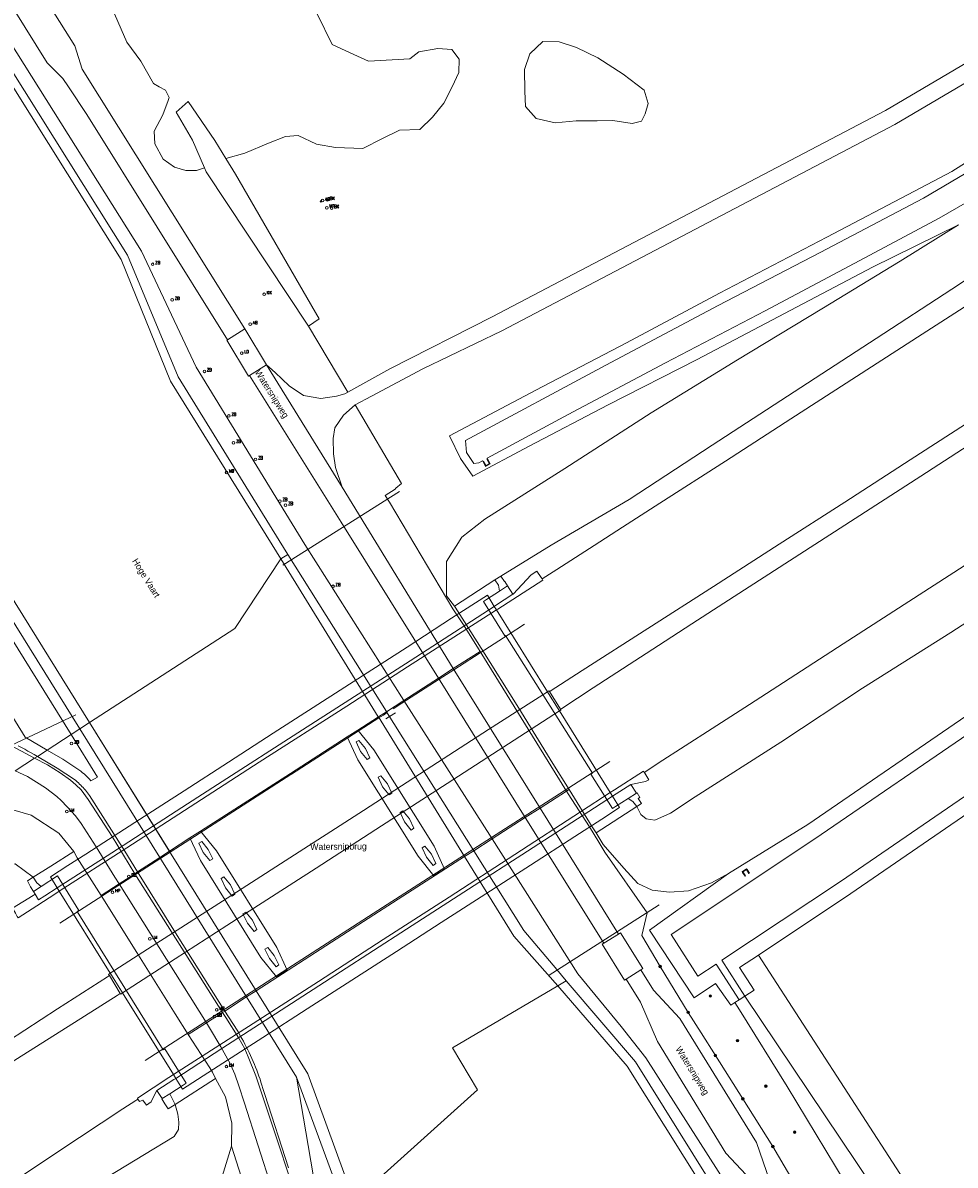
# Model space of a CAD drawing. Header units: metres. Extents: x 138165 to 154469, y 480134 to 494189.
# Tile 203 of 256: x 146885 to 147064, y 485748 to 485968. Entities that reach past the tile are written whole.
import ezdxf

# ---------------------------------------------------------------- set-up
doc = ezdxf.new("R2010")
doc.units = ezdxf.units.M
doc.header["$LTSCALE"] = 0.001
doc.header["$MEASUREMENT"] = 0
for name, color, linetype, lineweight in [('TOP-L-duiker', 7, 'Continuous', 0), ('TOP-L-terrein schutting raster hek leuning', 7, 'Continuous', 0), ('TOP-L-topo objecten punt', 7, 'Continuous', 0), ('TOP-L-topo objecten vlak', 7, 'Continuous', 0), ('TOP-L-verharding vangrail', 7, 'Continuous', 0), ('TOP-L-water beschoeiing', 7, 'Continuous', 0), ('TOP-T-topo huisnummering naamgeving', 7, 'Continuous', 0)]:
    doc.layers.add(name, color=color, linetype=linetype, lineweight=lineweight)
doc.styles.add('Style-INTL_ISO', font='INTL_ISO.shx')
doc.styles.add('Style-STANDARD', font='STANDARD.shx')

# ---------------------------------------------------------------- blocks, each defined once
blk = doc.blocks.new('24')
at = {"layer": 'TOP-L-topo objecten punt', "color": 7, "linetype": 'Continuous', "lineweight": 0}
for radius in [0.025, 0.0182, 0.0115, 0.005]:
    blk.add_circle((0, 0), radius, dxfattribs=at)
blk = doc.blocks.new('16')
at = {"layer": 'TOP-L-topo objecten punt', "color": 7, "linetype": 'Continuous', "lineweight": 0}
blk.add_circle((0, 0), 0.025, dxfattribs=at)
at = {"layer": 'TOP-L-topo objecten punt', "color": 7, "linetype": 'Continuous', "lineweight": 0, "style": 'Style-STANDARD'}
blk.add_text('LM', height=0.06, dxfattribs=at).set_placement((0.0483, 0))
blk = doc.blocks.new('17')
at = {"layer": 'TOP-L-topo objecten punt', "color": 7, "linetype": 'Continuous', "lineweight": 0}
blk.add_circle((0, 0), 0.025, dxfattribs=at)
at = {"layer": 'TOP-L-topo objecten punt', "color": 7, "linetype": 'Continuous', "lineweight": 0, "style": 'Style-STANDARD'}
blk.add_text('HP', height=0.06, dxfattribs=at).set_placement((0.0483, 0))
blk = doc.blocks.new('175')
at = {"layer": 'TOP-L-topo objecten punt', "color": 7, "linetype": 'Continuous', "lineweight": 0}
blk.add_circle((0, 0), 0.025, dxfattribs=at)
at = {"layer": 'TOP-L-topo objecten punt', "color": 7, "linetype": 'Continuous', "lineweight": 0, "style": 'Style-STANDARD'}
blk.add_text('SB', height=0.06, dxfattribs=at).set_placement((0.0483, 0))
blk = doc.blocks.new('14')
at = {"layer": 'TOP-L-topo objecten punt', "color": 7, "linetype": 'Continuous', "lineweight": 0}
blk.add_circle((0, 0), 0.025, dxfattribs=at)
at = {"layer": 'TOP-L-topo objecten punt', "color": 7, "linetype": 'Continuous', "lineweight": 0, "style": 'Style-STANDARD'}
blk.add_text('VB', height=0.06, dxfattribs=at).set_placement((0.0483, 0))
blk = doc.blocks.new('85')
at = {"layer": 'TOP-L-topo objecten punt', "color": 7, "linetype": 'Continuous', "lineweight": 0}
blk.add_circle((0, 0), 0.025, dxfattribs=at)
at = {"layer": 'TOP-L-topo objecten punt', "color": 7, "linetype": 'Continuous', "lineweight": 0, "style": 'Style-STANDARD'}
blk.add_text('ZB', height=0.06, dxfattribs=at).set_placement((0.0483, 0))
blk = doc.blocks.new('72')
at = {"layer": 'TOP-L-topo objecten punt', "color": 7, "linetype": 'Continuous', "lineweight": 0}
blk.add_circle((0, 0), 0.025, dxfattribs=at)
at = {"layer": 'TOP-L-topo objecten punt', "color": 7, "linetype": 'Continuous', "lineweight": 0, "style": 'Style-STANDARD'}
blk.add_text('BK', height=0.06, dxfattribs=at).set_placement((0.0483, 0))
blk = doc.blocks.new('121')
at = {"layer": 'TOP-L-topo objecten punt', "color": 7, "linetype": 'Continuous', "lineweight": 0}
blk.add_circle((0, 0), 0.025, dxfattribs=at)
at = {"layer": 'TOP-L-topo objecten punt', "color": 7, "linetype": 'Continuous', "lineweight": 0, "style": 'Style-STANDARD'}
blk.add_text('LD', height=0.06, dxfattribs=at).set_placement((0.0483, 0))
blk = doc.blocks.new('73')
at = {"layer": 'TOP-L-topo objecten punt', "color": 7, "linetype": 'Continuous', "lineweight": 0}
blk.add_circle((0, 0), 0.025, dxfattribs=at)
at = {"layer": 'TOP-L-topo objecten punt', "color": 7, "linetype": 'Continuous', "lineweight": 0, "style": 'Style-STANDARD'}
blk.add_text('WP', height=0.06, dxfattribs=at).set_placement((0.0483, 0))
blk = doc.blocks.new('10')
at = {"layer": 'TOP-L-topo objecten punt', "linetype": 'Continuous', "lineweight": 0}
blk.add_circle((0, 0), 0.0125, dxfattribs=at)
blk = doc.blocks.new('119')
at = {"layer": 'TOP-L-topo objecten punt', "color": 7, "linetype": 'Continuous', "lineweight": 0}
blk.add_circle((0, 0), 0.025, dxfattribs=at)
at = {"layer": 'TOP-L-topo objecten punt', "color": 7, "linetype": 'Continuous', "lineweight": 0, "style": 'Style-STANDARD'}
blk.add_text('KK', height=0.06, dxfattribs=at).set_placement((0.0483, 0))
blk = doc.blocks.new('11')
at = {"layer": 'TOP-L-topo objecten punt', "color": 7, "linetype": 'Continuous', "lineweight": 0}
blk.add_circle((0, 0), 0.025, dxfattribs=at)
at = {"layer": 'TOP-L-topo objecten punt', "color": 7, "linetype": 'Continuous', "lineweight": 0, "style": 'Style-STANDARD'}
blk.add_text('AB', height=0.06, dxfattribs=at).set_placement((0.0483, 0))

msp = doc.modelspace()

# ---------------------------------------------------------------- linework, layer by layer
at = {"layer": 'TOP-L-duiker', "flags": 128}
for points in [[(146957.38, 485877.77), (146934.94, 485863.57)], [(146872.04, 485823.95), (146895.19, 485834.79)], [(146986.19, 485784.74), (147000, 485793.59), (147007.29, 485798.27)]]:
    msp.add_lwpolyline(points, dxfattribs=at)
at = {"layer": 'TOP-L-terrein schutting raster hek leuning', "flags": 128}
for points in [[(146981.44, 485852.23), (146978.31, 485850.22), (146973.83, 485847.34), (146967.87, 485843.5), (146965.01, 485841.66), (146957.85, 485837.05), (146956.17, 485835.97)], [(146955.02, 485835.24), (146954.31, 485834.78), (146953.45, 485834.22), (146936.63, 485823.4), (146936.53, 485823.34), (146892.11, 485794.76)], [(146908.49, 485768.35), (146952.35, 485796.59), (146989.96, 485820.81), (146997.8, 485825.85)]]:
    msp.add_lwpolyline(points, dxfattribs=at)
at = {"layer": 'TOP-L-topo objecten vlak', "flags": 128}
for points in [[(146958.24, 485837.6), (146939.17, 485867.59), (146918.33, 485901.66), (146907.77, 485923.98), (146706.26, 486244.69), (146632.93, 486362.51), (146598.9, 486417.01)], [(146629.8, 486360.67), (146630.32, 486361.16), (146630.57, 486361.41), (146905.09, 485923.21), (146914.83, 485899.83), (146934.27, 485868.37), (146935.96, 485865.64)], [(146629.8, 486360.67), (146702.07, 486244.43), (146703.95, 486241.63), (146711.16, 486230.11), (146758.06, 486155.22), (146855.26, 486000), (146903.88, 485922.36), (146913.4, 485898.98), (146932.89, 485867.53), (146934.58, 485864.8)], [(146934.58, 485864.8), (146932.89, 485867.53), (146913.4, 485898.98), (146903.88, 485922.36), (146855.26, 486000), (146758.06, 486155.22), (146711.16, 486230.11), (146660.62, 486198.46)], [(146659.65, 486197.85), (146729.84, 486083.25), (146751.81, 486047.66), (146753.3, 486045.33), (146752.73, 486044.97), (146780.82, 486000), (146846.63, 485894.65), (146871.29, 485871.75), (146895.94, 485832.12)], [(146660.62, 486198.46), (146704.54, 486126.72), (146730.8, 486083.82), (146752.75, 486048.34), (146756.41, 486042.94), (146783.13, 486000), (146801.22, 485970.93), (146848.1, 485895.61), (146873.29, 485872.75), (146897.79, 485833.32)], [(147178.47, 486031.92), (147119.33, 485991.46), (147050.81, 485951), (146975.23, 485911.33), (146955.54, 485901.37), (146947.44, 485896.85)], [(146948.85, 485894.46), (146952, 485896.11), (146961.89, 485901.37), (146977.04, 485908.68), (147052.62, 485948.36), (147121.22, 485988.88), (147180.2, 486029.32)], [(147194.04, 486013.24), (147193.92, 486013.64), (147194.57, 486014.07), (147194.66, 486014.94), (147193.18, 486017.11), (147192.36, 486017.7), (147191.46, 486017.77), (147171.97, 486005.18), (147153.58, 485993.42), (147136.51, 485982.68), (147116.55, 485969.94), (147096.87, 485957.67), (147077.55, 485945.61), (147075.48, 485944.4), (147058.12, 485934.19), (147038.26, 485923.75), (147018.66, 485913.52), (146997.04, 485902.03), (146970.07, 485887.56), (146970.28, 485885.27), (146971.67, 485883.18), (146972.62, 485883.26), (146973.36, 485883.66), (146973.56, 485883.53)], [(146974.26, 485883.91), (146974.27, 485884.15), (146989.85, 485892.6), (147008.55, 485902.48), (147027.68, 485912.51), (147047.81, 485923.24), (147061.14, 485930.35), (147077.04, 485939.52), (147078.07, 485940.17), (147096.45, 485951.73), (147117.6, 485964.98), (147135.08, 485975.99), (147154.02, 485987.9), (147171.57, 485999.07), (147193.03, 486013.06), (147193.37, 486012.8)], [(146927.67, 485909.07), (146896.39, 485958.97), (146894.96, 485963.48), (146886.47, 485977.06)], [(146900.09, 485976.88), (146901.53, 485972.6), (146902.18, 485970.67), (146905.01, 485964.14), (146907.7, 485960.5), (146910.09, 485956.21), (146911.19, 485955.61), (146912.43, 485954.92), (146913.14, 485953.54), (146912.93, 485952.97), (146911.92, 485950.23), (146910.21, 485947.04), (146910.34, 485944.64), (146911.96, 485941.69), (146914.15, 485940.16), (146916.35, 485939.5), (146918.35, 485939.5), (146919.91, 485940.03)], [(146881.21, 485973.88), (146889.68, 485960.22), (146892.66, 485957.19), (146893.78, 485955.58), (146897.31, 485950.26), (146924.31, 485906.95)], [(146941.57, 485969.6), (146944.47, 485963.71), (146947.92, 485962.15), (146951.44, 485960.55), (146959.39, 485960.95), (146961.14, 485962.3), (146964.78, 485962.98), (146967.48, 485962.77), (146968.89, 485960.89), (146968.82, 485958.33), (146967.54, 485955.56), (146965.93, 485952.46), (146963.77, 485949.77), (146961.28, 485947.41), (146957.37, 485947.28), (146954.13, 485945.66), (146950.36, 485943.7), (146945.11, 485943.91), (146941.47, 485944.58), (146937.89, 485946.2), (146935.47, 485946.06), (146932.23, 485944.72), (146927.65, 485942.83), (146924.04, 485941.82)], [(146984.97, 485964.3), (146988.07, 485964.23), (146991.44, 485963.15), (146995.55, 485961.13), (147000.4, 485958.03), (147004.45, 485954.93), (147005.19, 485952.37), (147004.65, 485950.41), (147003.91, 485949), (147002.09, 485948.53), (146998.38, 485949.13), (146995.42, 485949.07), (146991.37, 485949.07), (146987.33, 485948.66), (146983.69, 485949.47), (146981.6, 485951.83), (146981.47, 485954.73), (146981.4, 485958.91), (146982.48, 485961.94), (146984.97, 485964.3)], [(147248.82, 485941.88), (147240.22, 485954.76), (147231.84, 485948.73), (147221.55, 485941.32), (147204.64, 485929.44), (147184.13, 485915.27), (147162.86, 485900.65), (147136.45, 485882.57), (147120.21, 485871.46), (147113.05, 485866.56), (147091.91, 485852.09), (147067.5, 485835.37), (147035.89, 485813.73), (147020.62, 485804.31)], [(146924.04, 485941.82), (146921.91, 485945.28), (146916.76, 485952.76), (146914.44, 485950.69), (146917.61, 485945.33), (146919.91, 485940.03)], [(147074.37, 485946.19), (147063.55, 485939.29), (147056.41, 485935.49), (147039.55, 485926.66), (147018.91, 485915.91), (147001.06, 485906.38), (146983.61, 485897.25), (146966.98, 485888.46), (146969.12, 485884.11), (146971.49, 485880.74), (146982.32, 485886.49), (146997.53, 485894.42), (147014.6, 485903.14), (147031.42, 485911.99), (147048.34, 485920.93), (147064.83, 485929.03)], [(146939.92, 485909.56), (146941.95, 485910.94), (146925.9, 485938.78), (146924.04, 485941.82)], [(146919.91, 485940.03), (146920.26, 485939.22), (146939.92, 485909.56)], [(147084.23, 485930.12), (147078.82, 485926.73), (147063.6, 485916.7), (147049, 485907.21), (147032.01, 485896.13), (147017.49, 485886.67), (147001.53, 485876.25), (146986.52, 485867.45), (146976.88, 485861.51)], [(146967.96, 485855.74), (146966.46, 485857.71), (146966.44, 485864.32), (146969.35, 485869.01), (146973.77, 485872.46), (146989.16, 485882.2), (147005.8, 485892.9), (147022.35, 485903.07), (147038.57, 485912.89), (147053.65, 485922.06), (147064.83, 485929.03)], [(146984.83, 485860.95), (146987.62, 485862.74), (146994.82, 485867.39), (147000.28, 485870.9), (147007.43, 485875.51), (147020.05, 485883.63), (147032.64, 485891.75), (147045.26, 485899.88), (147057.84, 485908), (147070.42, 485916.13), (147082.99, 485924.26), (147086.45, 485926.51)], [(147096.41, 485910.26), (147093.35, 485908.28), (147080.77, 485900.14), (147068.18, 485891.99), (147055.58, 485883.86), (147042.98, 485875.74), (147030.37, 485867.63), (147017.75, 485859.53), (147005.13, 485851.43), (146992.5, 485843.33), (146986.38, 485839.39), (146986.23, 485839.29)], [(146927.67, 485909.07), (146924.31, 485906.95)], [(146931.85, 485902.14), (146927.67, 485909.07)], [(146939.92, 485909.56), (146947.44, 485896.85)], [(146924.31, 485906.95), (146924.2, 485906.88), (146928.39, 485899.95), (146928.59, 485900.08)], [(146988.37, 485835.93), (146988.58, 485836.07), (146994.61, 485839.99), (147007.2, 485848.16), (147013.6, 485852.31), (147019.77, 485856.31), (147032.39, 485864.46), (147044.99, 485872.6), (147057.59, 485880.74), (147070.19, 485888.88), (147082.79, 485897.02), (147095.39, 485905.15), (147098.36, 485907.08)], [(146928.59, 485900.08), (146931.85, 485902.14)], [(146947.44, 485896.85), (146946.86, 485896.55), (146945.31, 485896.12), (146942.25, 485895.68), (146938.91, 485896.21), (146936.19, 485898.11), (146933.47, 485900.68), (146931.85, 485902.14)], [(146946.39, 485878.61), (146931.85, 485902.14)], [(146928.59, 485900.08), (146946.18, 485871.86), (146964.88, 485841.87)], [(147026.39, 485788.63), (147044.15, 485800.48), (147075.26, 485821.78), (147100.34, 485838.96), (147121.34, 485853.34), (147128.37, 485858.15), (147144.18, 485868.96), (147168.87, 485886.03), (147181.49, 485894.61)], [(146946.39, 485878.61), (146945.11, 485882.39), (146944.73, 485885.01), (146944.63, 485887.97), (146944.97, 485890.01), (146946.62, 485892.43), (146948.85, 485894.46)], [(146948.85, 485894.46), (146957.81, 485879.32), (146956.71, 485878.38), (146956.57, 485878.19), (146954.61, 485877), (146955.49, 485875.74), (146967.63, 485855.2), (146969.82, 485851.96), (146972.56, 485847.54), (146972.88, 485847.03)], [(147108.33, 485890.83), (147105.72, 485889.15), (147093.11, 485881.01), (147080.52, 485872.89), (147067.92, 485864.74), (147055.32, 485856.6), (147042.71, 485848.47), (147030.11, 485840.33), (147024.67, 485836.82), (147017.52, 485832.2), (147007.15, 485825.5), (147004.92, 485824.06), (147004.45, 485823.75)], [(146889.66, 485828.05), (146885.41, 485830.54), (146848.65, 485890.04), (146869.73, 485870.47), (146894.26, 485831.03)], [(146973.56, 485883.53), (146973.47, 485883.48), (146973.95, 485882.6), (146974.83, 485883.08), (146974.35, 485883.96), (146974.26, 485883.91)], [(146974.26, 485883.91), (146974.69, 485883.12), (146973.99, 485882.74), (146973.56, 485883.53)], [(147003.01, 485817.17), (147003.76, 485815.65), (147004.84, 485814.8), (147006.49, 485814.58), (147009.5, 485815.9), (147014.24, 485819.06), (147030.7, 485829.56), (147046.42, 485839.92), (147063.41, 485850.65), (147078.84, 485860.64), (147081.55, 485861.59), (147089.87, 485864.58), (147094.93, 485867.14), (147098.79, 485869.64), (147105.21, 485874.56), (147109.07, 485879), (147113.43, 485882.51)], [(146967.74, 485843.72), (146946.39, 485878.61)], [(146995.23, 485812.12), (146996.55, 485809.91), (147000.55, 485805.34), (147003.24, 485802.39), (147005.95, 485801.1), (147009.3, 485800.73), (147012.98, 485800.98), (147017.36, 485802.49), (147020.62, 485804.31), (147035.89, 485813.73), (147067.5, 485835.37), (147091.91, 485852.09), (147113.05, 485866.56), (147120.21, 485871.46)], [(146934.58, 485864.8), (146925.75, 485851.45), (146897.79, 485833.32)], [(146934.58, 485864.8), (146935.96, 485865.64)], [(146953.33, 485834.41), (146953.32, 485834.43), (146934.58, 485864.8)], [(146934.58, 485864.8), (146953.32, 485834.43), (146953.33, 485834.41)], [(146935.96, 485865.64), (146954.89, 485835.44), (146954.9, 485835.43)], [(146979.2, 485858), (146979.26, 485858.03), (146982.71, 485861.76), (146983.77, 485862.46), (146984.64, 485861.22), (146984.83, 485860.95)], [(146975.74, 485860.79), (146967.96, 485855.74)], [(146976.88, 485861.51), (146975.74, 485860.79)], [(146976.6, 485858.59), (146976.42, 485859.74), (146975.74, 485860.79)], [(146976.04, 485854.99), (146976.3, 485855.17), (146984.97, 485860.73), (146984.83, 485860.95)], [(146978.17, 485859.6), (146976.6, 485858.59)], [(146976.88, 485861.51), (146977.57, 485860.45), (146977.62, 485860.48), (146978.17, 485859.6)], [(146978.17, 485859.6), (146979.2, 485858)], [(146975.61, 485855.67), (146974.29, 485857.81), (146967.42, 485853.39), (146958.85, 485847.86), (146950.27, 485842.33), (146941.7, 485836.8), (146933.12, 485831.27), (146924.54, 485825.74), (146915.97, 485820.22), (146907.39, 485814.69), (146900.53, 485810.27), (146897.1, 485808.06), (146893.67, 485805.84), (146890.28, 485803.66), (146891.59, 485801.54)], [(146976.6, 485858.59), (146974.14, 485857), (146973.55, 485856.62), (146977.66, 485850.01), (146977.8, 485850.1), (146994.49, 485823.6), (146994.2, 485823.41), (146998.31, 485816.8), (146998.9, 485817.17), (147001.33, 485818.74)], [(146979.2, 485858), (146975.85, 485855.83), (146975.61, 485855.67), (146976.04, 485854.99)], [(146975.61, 485855.67), (146959.42, 485845.23), (146938.75, 485831.92), (146922.43, 485821.4), (146916.67, 485817.69), (146902.07, 485808.29), (146891.59, 485801.54)], [(146976.04, 485854.99), (146958.96, 485844.05), (146947.25, 485836.51), (146930.43, 485825.69), (146904.98, 485809.26), (146892, 485800.89)], [(146967.96, 485855.74), (146968.7, 485854.62), (146973.1, 485847.62), (146980.32, 485836.08), (146986.9, 485825.48), (146989.98, 485820.48)], [(146976.04, 485854.99), (146975.61, 485855.67)], [(146985.83, 485839.26), (146976.04, 485854.99)], [(146976.04, 485854.99), (146985.83, 485839.26), (146986.12, 485839.45), (146986.23, 485839.29)], [(146972.88, 485847.03), (146967.74, 485843.72)], [(146989.51, 485820.17), (146972.88, 485847.03)], [(146964.88, 485841.87), (146958.24, 485837.6)], [(146967.74, 485843.72), (146964.88, 485841.87)], [(146981.58, 485815.07), (146964.88, 485841.87)], [(146967.74, 485843.72), (146984.42, 485816.9)], [(146887.21, 485826.46), (146884.75, 485827.81), (146882.56, 485828.99), (146881.73, 485829.39), (146877.65, 485831.12), (146862.96, 485836.46), (146862.37, 485836.68), (146861.81, 485836.97), (146861.3, 485837.34), (146860.85, 485837.78), (146860.45, 485838.29)], [(146901.8, 485785.13), (146909.85, 485790.31), (146923.36, 485799.01), (146935.4, 485806.76), (146950.45, 485816.45), (146962.49, 485824.22), (146974.53, 485831.97), (146985.83, 485839.26)], [(146958.24, 485837.6), (146954.9, 485835.43)], [(146958.24, 485837.6), (146975.18, 485810.95)], [(146988.14, 485835.56), (146987.89, 485835.96), (146986.04, 485838.92), (146985.83, 485839.26)], [(146986.23, 485839.29), (146988.37, 485835.93)], [(146988.14, 485835.56), (146966.55, 485821.64), (146953.95, 485813.5), (146941.35, 485805.36), (146924.2, 485794.28), (146914.28, 485787.87), (146904.16, 485781.34), (146913.92, 485765.64)], [(146953.33, 485834.41), (146954.9, 485835.43)], [(146954.9, 485835.43), (146971.67, 485808.69)], [(146988.37, 485835.93), (146988.47, 485835.78), (146988.14, 485835.56), (146997.91, 485819.86)], [(146997.91, 485819.86), (146988.14, 485835.56)], [(146897.79, 485833.32), (146895.94, 485832.12)], [(146897.79, 485833.32), (146913.17, 485808.58)], [(146949.39, 485831.86), (146953.33, 485834.41)], [(146969.91, 485807.56), (146953.33, 485834.41)], [(146953.33, 485834.41), (146969.91, 485807.56), (146971.67, 485808.69)], [(146894.26, 485831.03), (146889.66, 485828.05)], [(146894.26, 485831.03), (146899.37, 485822.82), (146898.09, 485822.15), (146897.8, 485822.45), (146897.55, 485822.71), (146897.29, 485822.97), (146897.02, 485823.22), (146896.75, 485823.46), (146896.48, 485823.7), (146896.13, 485823.99), (146892.67, 485826.28), (146889.66, 485828.05)], [(146894.26, 485831.03), (146895.94, 485832.12)], [(146895.94, 485832.12), (146911.33, 485807.37)], [(146949.39, 485831.86), (146952.47, 485828.12), (146964.06, 485809.55), (146966.07, 485805.16), (146964.02, 485803.88), (146960.98, 485807.62), (146949.39, 485826.2), (146947.34, 485830.61)], [(146947.34, 485830.61), (146949.39, 485831.86)], [(147069.05, 485832.79), (147037.21, 485811), (147025.39, 485803.09), (147024.73, 485802.65), (147009.62, 485792.55), (147014.76, 485784.55), (147018.29, 485786.89), (147022.68, 485780.02)], [(146887.78, 485826.83), (146887.17, 485827.18), (146886.57, 485827.53), (146885.96, 485827.86), (146885.35, 485828.2), (146884.73, 485828.52), (146884.11, 485828.85)], [(146919.16, 485812.43), (146936.42, 485823.54), (146947.34, 485830.61)], [(146949.6, 485829.91), (146950.85, 485828.36), (146951.71, 485826.56), (146951.18, 485826.23), (146949.92, 485827.78), (146949.06, 485829.61), (146949.6, 485829.91)], [(146883.53, 485824.08), (146887.21, 485826.46)], [(146887.78, 485826.83), (146887.21, 485826.46)], [(146906.51, 485804.27), (146902.16, 485811.43), (146897.55, 485818.52), (146896.2, 485820.39), (146895.18, 485821.33), (146894.14, 485822.26), (146892.17, 485823.64), (146889.74, 485825.2), (146887.21, 485826.46)], [(146887.78, 485826.83), (146889.66, 485828.05)], [(146907.05, 485804.61), (146904.57, 485808.59), (146897.82, 485819.32), (146897.63, 485819.58), (146897.43, 485819.84), (146897.23, 485820.09), (146897.02, 485820.34), (146896.8, 485820.59), (146896.59, 485820.83), (146896.36, 485821.06), (146896.14, 485821.29), (146895.91, 485821.52), (146895.67, 485821.74), (146895.43, 485821.96), (146895.18, 485822.17), (146894.93, 485822.38), (146891.61, 485824.59), (146887.78, 485826.83)], [(146883.53, 485824.08), (146885.9, 485822.94), (146889.37, 485820.76), (146891.52, 485819.1), (146892.34, 485818.35), (146893.51, 485817.15), (146895.13, 485815.4), (146896.23, 485813.9), (146899.08, 485809.41), (146902.7, 485803.6), (146903.5, 485802.33)], [(146953.83, 485823.12), (146955.08, 485821.58), (146955.95, 485819.78), (146955.41, 485819.44), (146954.15, 485821), (146953.29, 485822.82), (146953.83, 485823.12)], [(147004.45, 485823.75), (147004.29, 485823.99), (146998.7, 485820.38), (146997.91, 485819.86)], [(147004.45, 485823.75), (147004.56, 485823.58), (147005.34, 485822.33), (147004.71, 485821.99), (147001.87, 485821.43)], [(147023.78, 485780.73), (147019.38, 485787.62), (147042.17, 485802.76), (147072.95, 485823.84)], [(146997.91, 485819.86), (146992.2, 485816.17), (146979.58, 485807.99), (146966.93, 485799.79), (146954.27, 485791.6), (146941.82, 485783.57), (146929.26, 485775.47), (146913.92, 485765.64)], [(146989.51, 485820.17), (146984.42, 485816.9)], [(146984.42, 485816.9), (146989.51, 485820.17)], [(147020.62, 485804.31), (147017.36, 485802.49), (147012.98, 485800.98), (147009.3, 485800.73), (147005.95, 485801.1), (147003.24, 485802.39), (147000.55, 485805.34), (146996.55, 485809.91), (146995.23, 485812.12), (146994.41, 485813.3), (146989.98, 485820.48), (146989.51, 485820.17)], [(146989.51, 485820.17), (146989.98, 485820.48)], [(146989.51, 485820.17), (146989.85, 485819.61), (146993.92, 485813.3), (146995.69, 485810.32), (146996.88, 485808.4), (147005.02, 485796.72), (147003.96, 485792.41), (147007.48, 485786.44), (147012.87, 485777.61), (147015.37, 485773.66), (147018.11, 485769.32), (147023.41, 485760.97), (147029.16, 485751.82), (147034.13, 485743.28)], [(146989.98, 485820.48), (146994.41, 485813.3), (146995.23, 485812.12)], [(146997.91, 485819.86), (146998.34, 485819.17), (147001.87, 485821.43)], [(146998.34, 485819.17), (146997.91, 485819.86)], [(147001.87, 485821.43), (147002.94, 485819.78)], [(147002.94, 485819.78), (147003.05, 485819.84), (147003.6, 485818.94), (147003.29, 485818.76), (147003.92, 485817.76), (147003.01, 485817.17)], [(146872.41, 485816.88), (146877.93, 485818.05), (146886.62, 485815.54), (146891.93, 485812.05), (146894.78, 485808.57)], [(146914.37, 485764.92), (146915.67, 485762.82), (146922.52, 485767.23), (146931.1, 485772.76), (146939.67, 485778.28), (146948.25, 485783.81), (146956.83, 485789.34), (146965.4, 485794.87), (146973.98, 485800.4), (146982.55, 485805.92), (146991.13, 485811.45), (146996.28, 485814.77), (146999.7, 485816.98), (146998.34, 485819.17)], [(146914.37, 485764.92), (146923.23, 485770.64), (146946.03, 485785.38), (146958.71, 485793.58), (146971.76, 485802.02), (146980.88, 485807.91), (146992.73, 485815.55), (146998.34, 485819.17)], [(147001.33, 485818.74), (147002.94, 485819.78)], [(147001.33, 485818.74), (147002.27, 485818.16), (147003.01, 485817.17)], [(146959.31, 485814.8), (146960.17, 485813), (146959.64, 485812.66), (146958.38, 485814.22), (146957.52, 485816.04), (146958.06, 485816.34), (146959.31, 485814.8)], [(146984.42, 485816.9), (146981.58, 485815.07)], [(146981.58, 485815.07), (146984.42, 485816.9)], [(146999.49, 485792.67), (146984.42, 485816.9)], [(146995.23, 485812.12), (147003.01, 485817.17)], [(146981.58, 485815.07), (146975.18, 485810.95)], [(146975.18, 485810.95), (146981.58, 485815.07)], [(146981.58, 485815.07), (146996.66, 485790.89)], [(146913.17, 485808.58), (146917.11, 485811.17)], [(146919.16, 485812.43), (146922.23, 485808.68), (146933.81, 485790.09), (146935.81, 485785.7), (146933.75, 485784.42), (146930.72, 485788.18), (146919.15, 485806.79), (146917.11, 485811.17)], [(146917.11, 485811.17), (146919.16, 485812.43)], [(146920.94, 485806.79), (146921.48, 485807.12), (146920.61, 485808.92), (146919.37, 485810.47), (146918.82, 485810.17), (146919.68, 485808.34), (146920.94, 485806.79)], [(146962.28, 485809.56), (146963.53, 485808.02), (146964.39, 485806.21), (146963.86, 485805.88), (146962.6, 485807.44), (146961.73, 485809.26), (146962.28, 485809.56)], [(146975.18, 485810.95), (146971.67, 485808.69)], [(146971.67, 485808.69), (146975.18, 485810.95)], [(147048.85, 485699.79), (147004.72, 485768.89), (146999.98, 485774.87), (146991.67, 485785.02), (146975.18, 485810.95)], [(146894.78, 485808.57), (146890.36, 485805.72), (146886.98, 485803.59)], [(146900.02, 485800.08), (146895.45, 485807.35), (146894.78, 485808.57)], [(146907.05, 485804.61), (146911.33, 485807.37)], [(146911.33, 485807.37), (146913.17, 485808.58)], [(146911.33, 485807.37), (146927.99, 485780.58)], [(146913.17, 485808.58), (146913.17, 485808.56), (146929.83, 485781.76)], [(146969.91, 485807.56), (146952.49, 485796.35), (146929.83, 485781.76)], [(146948.69, 485741.37), (146972.37, 485762.72), (146967.59, 485770.81), (146987.81, 485782.74), (146979.35, 485792.26), (146969.91, 485807.56)], [(146971.67, 485808.69), (146969.91, 485807.56), (146979.35, 485792.26), (146987.81, 485782.74)], [(146971.67, 485808.69), (146981.28, 485793.37), (146987.61, 485785.82), (146989.42, 485783.69)], [(146886.98, 485803.59), (146883.51, 485806.19), (146880.38, 485805.39), (146863.63, 485794.46), (146843.44, 485781.3), (146821.23, 485766.69), (146801.2, 485753.47), (146779.51, 485739.43), (146771.61, 485734.25)], [(146906.51, 485804.27), (146907.05, 485804.61)], [(146923.79, 485777.87), (146914.65, 485792.39), (146907.05, 485804.61)], [(147024.57, 485804.31), (147024.65, 485804.36), (147024.2, 485805.06), (147024.11, 485805.2), (147023.27, 485804.66), (147023.36, 485804.51), (147023.82, 485803.82), (147023.9, 485803.87), (147023.41, 485804.63), (147024.08, 485805.06), (147024.57, 485804.31)], [(146887.02, 485800.85), (146886.44, 485801.73), (146885.87, 485802.87), (146886.98, 485803.59)], [(146888.53, 485801.82), (146887.71, 485802.54), (146886.98, 485803.59)], [(146913.22, 485761.95), (146915.82, 485763.62), (146916.41, 485764), (146912.3, 485770.62), (146911.99, 485770.42), (146895.45, 485797.02), (146895.76, 485797.21), (146891.64, 485803.83), (146888.53, 485801.82)], [(146900.02, 485800.08), (146903.5, 485802.33)], [(146903.5, 485802.33), (146906.51, 485804.27)], [(146903.5, 485802.33), (146920.27, 485775.6)], [(146923.39, 485777.61), (146906.51, 485804.27)], [(146923.95, 485801.54), (146925.21, 485799.98), (146925.75, 485800.32), (146924.88, 485802.12), (146923.64, 485803.66), (146923.09, 485803.36), (146923.95, 485801.54)], [(147020.62, 485804.31), (147005.48, 485793.43), (147014.02, 485780.38), (147018.16, 485783.16), (147021.08, 485779), (147021.85, 485779.49)], [(146883.93, 485796.03), (146883.55, 485796.66), (146882.98, 485797.62), (146886.95, 485800.05), (146887.37, 485800.31)], [(146892, 485800.89), (146891.35, 485800.48), (146887.67, 485798.11), (146884.08, 485795.8), (146883.93, 485796.03)], [(146888.53, 485801.82), (146887.02, 485800.85)], [(146887.37, 485800.31), (146887.02, 485800.85)], [(146892, 485800.89), (146891.59, 485801.54), (146889.23, 485800.04), (146888.02, 485799.26), (146887.37, 485800.31)], [(146891.59, 485801.54), (146892, 485800.89)], [(146901.62, 485784.68), (146901.47, 485784.92), (146901.8, 485785.13), (146892, 485800.89)], [(146892, 485800.89), (146901.8, 485785.13)], [(146916.8, 485773.37), (146914.26, 485777.32), (146906.93, 485789.09), (146900.02, 485800.08)], [(146927.31, 485796.57), (146928.17, 485794.74), (146929.44, 485793.18), (146929.97, 485793.52), (146929.11, 485795.32), (146927.86, 485796.86), (146927.31, 485796.57)], [(146996.66, 485790.89), (146999.49, 485792.67)], [(147003.76, 485785.8), (147004.17, 485786.06), (146999.91, 485792.93), (146999.49, 485792.67)], [(146931.53, 485789.77), (146932.39, 485787.95), (146933.66, 485786.39), (146934.19, 485786.72), (146933.33, 485788.53), (146932.08, 485790.07), (146931.53, 485789.77)], [(146996.66, 485790.89), (146996.38, 485790.71), (147000.65, 485783.83), (147000.95, 485784.02)], [(147023.78, 485780.73), (147025.6, 485781.89), (147022.78, 485786.22), (147026.39, 485788.63)], [(147026.39, 485788.63), (147063.58, 485731.17)], [(146901.8, 485785.13), (146902.03, 485784.76), (146903.93, 485781.71), (146904.16, 485781.34), (146913.92, 485765.64)], [(147003.76, 485785.8), (147000.95, 485784.02)], [(147128.49, 485607.6), (147120.76, 485617.98), (147099.4, 485644.02), (147076.34, 485673.1), (147056.72, 485700.7), (147037.84, 485730.1), (147028.56, 485745.12), (147025.99, 485752.56), (147011.3, 485776.44), (147006.2, 485781.88), (147003.76, 485785.8)], [(146901.62, 485784.68), (146901.25, 485784.44), (146891.65, 485778.26), (146879.04, 485770.11), (146866.45, 485761.96), (146853.85, 485753.79), (146841.27, 485745.6), (146828.7, 485737.41), (146816.13, 485729.19), (146803.58, 485720.94), (146791.05, 485712.67), (146786.27, 485709.53)], [(146903.71, 485781.25), (146901.62, 485784.68)], [(147292.03, 485300.34), (147281.43, 485317.36), (147249.65, 485368.41), (147091.51, 485622.98), (147001.15, 485767.26), (146987.81, 485782.74), (146967.59, 485770.81), (146972.37, 485762.72), (146948.69, 485741.37)], [(146989.42, 485783.69), (146987.81, 485782.74)], [(146987.81, 485782.74), (147001.15, 485767.26), (147091.51, 485622.98), (147249.65, 485368.41), (147281.43, 485317.36), (147292.03, 485300.34), (147315.8, 485262.16), (147322.87, 485250.8), (147339.57, 485223.97), (147339.66, 485223.83), (147339.74, 485223.7), (147341.42, 485221.01), (147341.51, 485220.85), (147341.6, 485220.72), (147400.58, 485125.98), (147401.57, 485124.74), (147478.45, 485000), (147521.23, 484930.59)], [(146989.42, 485783.69), (147002.73, 485768.09), (147092.74, 485623.66), (147250.98, 485369.4), (147341.14, 485224.96), (147343.18, 485221.71), (147402.66, 485126.42), (147522.7, 484931.58)], [(147000.95, 485784.02), (147003.72, 485779.56), (147006.98, 485771.98), (147020.13, 485750.55), (147024.05, 485746.34), (147034.82, 485728.42), (147054.86, 485697.46), (147073.64, 485671.12), (147096.96, 485641.28), (147118.08, 485614.98), (147145.3, 485578.92), (147172.16, 485536.36), (147184.36, 485514.84), (147185.78, 485512), (147187.26, 485506.94), (147201.14, 485479.12), (147204.23, 485475.22), (147206.94, 485469.6), (147217.16, 485447.54), (147228.68, 485425.72), (147240.48, 485405.74), (147279.62, 485342.54)], [(146788.04, 485706.54), (146793, 485709.78), (146805.58, 485717.96), (146818.16, 485726.13), (146830.75, 485734.29), (146843.34, 485742.45), (146855.84, 485750.6), (146868.37, 485758.74), (146881.02, 485766.88), (146893.71, 485774.92), (146903.14, 485780.88), (146903.71, 485781.25)], [(146913.92, 485765.64), (146904.16, 485781.34), (146903.8, 485781.11), (146903.71, 485781.25)], [(146923.79, 485777.87), (146927.99, 485780.58)], [(146929.83, 485781.76), (146927.99, 485780.58)], [(146927.99, 485780.58), (146937.58, 485765.16)], [(146929.83, 485781.76), (146939.77, 485765.77), (146948.69, 485741.37)], [(147023.78, 485780.73), (147022.68, 485780.02)], [(147137.81, 485614.54), (147141.48, 485617.5), (147123.36, 485641.34), (147089.08, 485684.2), (147069.8, 485711.48), (147054.54, 485734.92), (147023.78, 485780.73)], [(147022.68, 485780.02), (147021.85, 485779.49)], [(147021.85, 485779.49), (147022.73, 485778.08), (147031.89, 485763.37), (147050.48, 485732.58), (147065.28, 485709.36), (147084.88, 485681.48), (147119.98, 485637.64), (147137.81, 485614.54)], [(146923.39, 485777.61), (146920.27, 485775.6)], [(146923.39, 485777.61), (146923.79, 485777.87)], [(146940.98, 485734.41), (146938.3, 485739.78), (146931.81, 485759.26), (146929.77, 485765.42), (146928.32, 485769.08), (146927.67, 485770.61), (146926.49, 485772.64), (146924.01, 485776.63), (146923.39, 485777.61)], [(146936.05, 485747.72), (146931.49, 485761.81), (146931.32, 485762.4), (146931.14, 485762.99), (146930.96, 485763.58), (146930.77, 485764.16), (146930.58, 485764.74), (146930.37, 485765.32), (146930.16, 485765.9), (146929.94, 485766.47), (146929.72, 485767.04), (146929.49, 485767.61), (146929.25, 485768.18), (146929, 485768.74), (146928.75, 485769.3), (146928.49, 485769.86), (146928.22, 485770.41), (146927.95, 485770.96), (146927.67, 485771.51), (146927.38, 485772.05), (146927.09, 485772.59), (146926.79, 485773.12), (146926.48, 485773.66), (146926.17, 485774.18), (146923.79, 485777.87)], [(146920.27, 485775.6), (146916.8, 485773.37)], [(146920.27, 485775.6), (146920.87, 485774.65), (146923.08, 485770.97), (146924.02, 485769.27), (146924.89, 485767.62), (146925.22, 485766.85), (146925.72, 485765.7), (146926.51, 485763.51), (146927.57, 485760.14), (146932.88, 485743.75), (146934.88, 485738.74), (146938.21, 485731.92)], [(146922.03, 485764.91), (146921.43, 485766.13), (146920.92, 485766.97), (146916.8, 485773.37)], [(146913.92, 485765.64), (146913.05, 485765.08), (146907, 485761.11), (146907.11, 485760.94)], [(146910.73, 485762.58), (146914.02, 485764.69), (146914.37, 485764.92), (146913.92, 485765.64)], [(146913.92, 485765.64), (146914.37, 485764.92)], [(146914.29, 485759.91), (146922.03, 485764.91)], [(146922.03, 485764.91), (146923.96, 485761.39), (146925.17, 485756.3), (146925.13, 485751.91)], [(146942.61, 485735.88), (146937.58, 485765.16)], [(146937.58, 485765.16), (146946.95, 485739.79)], [(146907.11, 485760.94), (146906.7, 485760.67), (146904.21, 485759.06), (146891.72, 485750.81), (146879.27, 485742.53), (146866.9, 485734.21), (146854.56, 485725.8), (146842.26, 485717.32), (146829.92, 485708.82), (146817.56, 485700.33), (146805.2, 485691.83), (146799.22, 485687.69)], [(146910.73, 485762.58), (146910.38, 485761.87), (146909.67, 485760.41), (146908.74, 485759.76), (146908.05, 485760.74), (146907.43, 485760.49), (146907.11, 485760.94)], [(146911.79, 485761.02), (146910.73, 485762.58)], [(146914.29, 485759.91), (146912.9, 485759.06), (146912.29, 485760.05), (146911.68, 485760.96), (146911.79, 485761.02)], [(146911.79, 485761.02), (146913.22, 485761.95)], [(146914.29, 485759.91), (146913.22, 485761.95)], [(146802.42, 485682.28), (146812.82, 485689.36), (146820.98, 485694.61), (146823.95, 485695.94), (146830.3, 485697.65), (146834.12, 485699.68), (146844.55, 485706.41), (146849.92, 485712.71), (146865.47, 485722.38), (146881.33, 485732.91), (146895.83, 485742.66), (146908.35, 485750.3), (146914.06, 485753.75), (146914.92, 485755.08), (146915, 485756.52), (146914.77, 485758.04), (146914.29, 485759.91)], [(146925.13, 485751.91), (146922.82, 485744.35), (146919.89, 485739.7), (146916.01, 485735.83), (146910.74, 485732.08), (146894.84, 485722.32), (146877.62, 485710.78), (146861.86, 485700.39), (146844.54, 485688.98), (146829.79, 485678.91), (146814.57, 485669.12), (146811.46, 485667.05)], [(146925.13, 485751.91), (146931.68, 485731.18)]]:
    msp.add_lwpolyline(points, dxfattribs=at)
at = {"layer": 'TOP-L-verharding vangrail', "flags": 128}
msp.add_lwpolyline([(146956.62, 485835.23), (146955.49, 485834.5), (146954.77, 485834.04)], dxfattribs=at)
at = {"layer": 'TOP-L-water beschoeiing', "flags": 128}
for points in [[(146783.13, 486000), (146801.22, 485970.93), (146848.1, 485895.61), (146873.29, 485872.75), (146897.79, 485833.32)], [(146897.79, 485833.32), (146913.17, 485808.56)], [(146913.17, 485808.56), (146929.83, 485781.76)], [(146987.81, 485782.74), (147001.15, 485767.26), (147091.51, 485622.98), (147249.65, 485368.41), (147281.43, 485317.36), (147292.03, 485300.34), (147315.8, 485262.16), (147322.87, 485250.8), (147339.57, 485223.97)], [(146929.83, 485781.76), (146939.77, 485765.77), (146948.69, 485741.37)]]:
    msp.add_lwpolyline(points, dxfattribs=at)

# ---------------------------------------------------------------- block references
at = {"layer": 'TOP-L-topo objecten punt', "xscale": 10, "yscale": 10, "zscale": 10}
for name, p in [('11', (146942.61, 485933.72)), ('72', (146943.52, 485933.83)), ('10', (146942.28, 485933.56)), ('73', (146943.41, 485932.33)), ('72', (146944.35, 485932.26)), ('85', (146909.95, 485921.46)), ('85', (146913.7, 485914.62)), ('119', (146931.39, 485915.69)), ('11', (146928.7, 485909.94)), ('121', (146927.07, 485904.36)), ('85', (146919.9, 485900.86)), ('85', (146924.58, 485892.3)), ('85', (146925.48, 485887.13)), ('85', (146929.71, 485883.95)), ('17', (146924.16, 485881.42)), ('14', (146924.16, 485881.42)), ('85', (146934.4, 485875.92)), ('85', (146935.49, 485875.15)), ('85', (146944.62, 485859.54)), ('85', (146894.35, 485829.31)), ('16', (146893.45, 485816.23)), ('175', (146905.36, 485803.72)), ('17', (146902.24, 485800.7)), ('16', (146909.39, 485791.75)), ('24', (147007.48, 485786.44)), ('24', (147017.15, 485780.76)), ('17', (146922.26, 485778.1)), ('175', (146921.82, 485776.8)), ('24', (147012.87, 485777.61)), ('24', (147022.37, 485772.17)), ('24', (147018.11, 485769.32)), ('16', (146924.12, 485767.18)), ('24', (147027.84, 485763.4)), ('24', (147023.41, 485760.97)), ('24', (147033.36, 485754.58)), ('24', (147029.16, 485751.82))]:
    msp.add_blockref(name, p, dxfattribs=at)

# ---------------------------------------------------------------- texts
at = {"layer": 'TOP-T-topo huisnummering naamgeving', "style": 'Style-INTL_ISO'}
for s, rotation, p in [('Watersnipweg', 302.1, (146929.53, 485900.7)), ('Hoge Vaart', 301.8, (146905.95, 485864.4)), ('Watersnipbrug', 0.5, (146940.24, 485808.83)), ('Watersnipweg', 301.6, (147010.41, 485770.58))]:
    msp.add_text(s, height=1.25, rotation=rotation, dxfattribs=at).set_placement(p)

doc.saveas('drawing.dxf')
